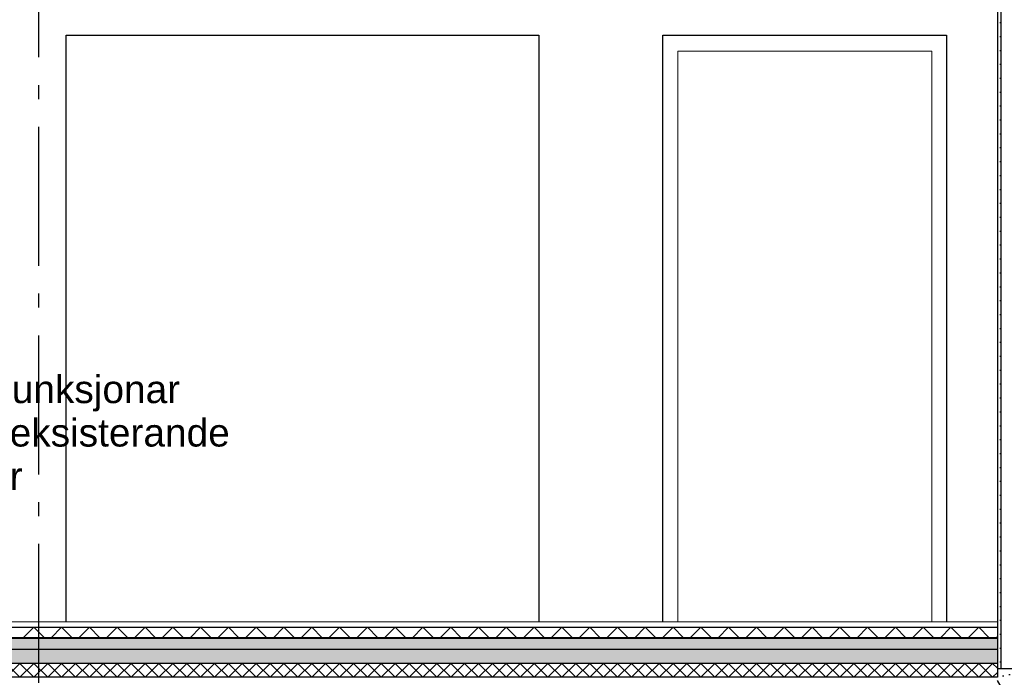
# Model space of a CAD drawing. Header units: millimetres. Extents: x -8544 to 51179, y -2070 to 23603.
# Tile 110 of 174: x 22149 to 25692, y 3620 to 5985. Entities that reach past the tile are written whole.
import ezdxf
from ezdxf.enums import TextEntityAlignment as Align

# ---------------------------------------------------------------- set-up
doc = ezdxf.new("R2010")
doc.units = ezdxf.units.MM
doc.header["$LTSCALE"] = 0.5
doc.header["$MEASUREMENT"] = 0
doc.linetypes.add('Akselinje', pattern=[1500, 1000, -200, 100, -200])
doc.linetypes.add('PLINE', pattern=[0])
for name, color, linetype in [('0(Nye konstruksjoner)', 7, 'Continuous'), ('242- Ikke-bærende innervegger', 7, 'Continuous'), ('242- Ikke-bærende innervegger (Skravur)', 7, 'Continuous'), ('252- Gulv på grunn_ bunnplate', 7, 'Continuous'), ('252- Gulv på grunn_ bunnplate (Skravur)', 7, 'Continuous'), ('253- Oppforet gulv_ påstøp (Skravur)(Nye konstruksjoner)', 7, 'Continuous'), ('253- Oppforet gulv_ påstøp(Nye konstruksjoner)', 7, 'Continuous'), ('82-- Modullinjer', 7, 'Continuous'), ('832- Tekst bygning(Nye konstruksjoner)', 7, 'Continuous')]:
    doc.layers.add(name, color=color, linetype=linetype)
doc.layers.add('244- Vinduer_ dører_ foldevegger(Nye konstruksjoner)', color=7, linetype='Continuous', lineweight=0)
doc.layers.add('255- Gulvoverflate(Nye konstruksjoner)', color=7, linetype='Continuous', lineweight=0)
doc.styles.add('GENERATED_STYLE_1', font='arial.ttf')
doc.styles.add('GENERATED_STYLE_3', font='arial.ttf')
doc.dimstyles.new('GENERATED_STYLE__2', dxfattribs={"dimtxt": 0.18, "dimasz": 182.4, "dimexe": 0.18, "dimexo": 0.0625, "dimgap": 0, "dimtad": 0, "dimtih": 1, "dimtoh": 1, "dimdec": 4, "dimzin": 0, "dimdsep": 46, "dimcen": 0.09, "dimadec": 0, "dimazin": 0, "dimtfac": 1, "dimtdec": 4, "dimtmove": 0, "dimatfit": 3, "dimldrblk": 'ARROWHEAD_5', "dimfxl": 1, "dimtolj": 1, "dimtzin": 0, "dimarcsym": 0})
pattern_1 = [(0, (0, 0), (0, 311.769), [30, -150]), (0, (90, 155.9), (0, 311.769), [30, -150]), (60, (0, 0), (-270, 155.8846), [30, -150]), (60, (180, 0), (-270, 155.8846), [30, -150]), (120, (30, 0), (270, 155.8846), [30, -150]), (120, (210, 0), (270, 155.8846), [30, -150]), (0, (0, 30), (0, 60), [0, -60, 0, -90]), (45, (30, 30), (-42.42641, 42.42641), [0, -45, 0, -75])]
pattern_2 = [(270, (0, 0), (86.60254, 0), [0, -50]), (270, (43.3, -25), (86.60254, 0), [0, -50])]

# ---------------------------------------------------------------- blocks, each defined once
blk = doc.blocks.new('*X28')
at = {"layer": '252- Gulv på grunn_ bunnplate (Skravur)', "linetype": 'PLINE'}
for p, q in [((22100, 3620), (22150, 3670)), ((22150, 3620), (22100, 3670)), ((22150, 3620), (22200, 3670)), ((22200, 3620), (22150, 3670)), ((22200, 3620), (22250, 3670)), ((22250, 3620), (22200, 3670)), ((22250, 3620), (22300, 3670)), ((22300, 3620), (22250, 3670)), ((22300, 3620), (22350, 3670)), ((22350, 3620), (22300, 3670)), ((22350, 3620), (22400, 3670)), ((22400, 3620), (22350, 3670)), ((22400, 3620), (22450, 3670)), ((22450, 3620), (22400, 3670)), ((22450, 3620), (22500, 3670)), ((22500, 3620), (22450, 3670)), ((22500, 3620), (22550, 3670)), ((22550, 3620), (22500, 3670)), ((22550, 3620), (22600, 3670)), ((22600, 3620), (22550, 3670)), ((22600, 3620), (22650, 3670)), ((22650, 3620), (22600, 3670)), ((22650, 3620), (22700, 3670)), ((22700, 3620), (22650, 3670)), ((22700, 3620), (22750, 3670)), ((22750, 3620), (22700, 3670)), ((22750, 3620), (22800, 3670)), ((22800, 3620), (22750, 3670)), ((22800, 3620), (22850, 3670)), ((22850, 3620), (22800, 3670)), ((22850, 3620), (22900, 3670)), ((22900, 3620), (22850, 3670)), ((22900, 3620), (22950, 3670)), ((22950, 3620), (22900, 3670)), ((22950, 3620), (23000, 3670)), ((23000, 3620), (22950, 3670)), ((23000, 3620), (23050, 3670)), ((23050, 3620), (23000, 3670)), ((23050, 3620), (23100, 3670)), ((23100, 3620), (23050, 3670)), ((23100, 3620), (23150, 3670)), ((23150, 3620), (23100, 3670)), ((23150, 3620), (23200, 3670)), ((23200, 3620), (23150, 3670)), ((23200, 3620), (23250, 3670)), ((23250, 3620), (23200, 3670)), ((23250, 3620), (23300, 3670)), ((23300, 3620), (23250, 3670)), ((23300, 3620), (23350, 3670)), ((23350, 3620), (23300, 3670)), ((23350, 3620), (23400, 3670)), ((23400, 3620), (23350, 3670)), ((23400, 3620), (23450, 3670)), ((23450, 3620), (23400, 3670)), ((23450, 3620), (23500, 3670)), ((23500, 3620), (23450, 3670)), ((23500, 3620), (23550, 3670)), ((23550, 3620), (23500, 3670)), ((23550, 3620), (23600, 3670)), ((23600, 3620), (23550, 3670)), ((23600, 3620), (23650, 3670)), ((23650, 3620), (23600, 3670)), ((23650, 3620), (23700, 3670)), ((23700, 3620), (23650, 3670)), ((23700, 3620), (23750, 3670)), ((23750, 3620), (23700, 3670)), ((23750, 3620), (23800, 3670)), ((23800, 3620), (23750, 3670)), ((23800, 3620), (23850, 3670)), ((23850, 3620), (23800, 3670)), ((23850, 3620), (23900, 3670)), ((23900, 3620), (23850, 3670)), ((23900, 3620), (23950, 3670)), ((23950, 3620), (23900, 3670)), ((23950, 3620), (24000, 3670)), ((24000, 3620), (23950, 3670)), ((24000, 3620), (24050, 3670)), ((24050, 3620), (24000, 3670)), ((24050, 3620), (24100, 3670)), ((24100, 3620), (24050, 3670)), ((24100, 3620), (24150, 3670)), ((24150, 3620), (24100, 3670)), ((24150, 3620), (24200, 3670)), ((24200, 3620), (24150, 3670)), ((24200, 3620), (24250, 3670)), ((24250, 3620), (24200, 3670)), ((24250, 3620), (24300, 3670)), ((24300, 3620), (24250, 3670)), ((24300, 3620), (24350, 3670)), ((24350, 3620), (24300, 3670)), ((24350, 3620), (24400, 3670)), ((24400, 3620), (24350, 3670)), ((24400, 3620), (24450, 3670)), ((24450, 3620), (24400, 3670)), ((24450, 3620), (24500, 3670)), ((24500, 3620), (24450, 3670)), ((24500, 3620), (24550, 3670)), ((24550, 3620), (24500, 3670)), ((24550, 3620), (24600, 3670)), ((24600, 3620), (24550, 3670)), ((24600, 3620), (24650, 3670)), ((24650, 3620), (24600, 3670)), ((24650, 3620), (24700, 3670)), ((24700, 3620), (24650, 3670)), ((24700, 3620), (24750, 3670)), ((24750, 3620), (24700, 3670)), ((24750, 3620), (24800, 3670)), ((24800, 3620), (24750, 3670)), ((24800, 3620), (24850, 3670)), ((24850, 3620), (24800, 3670)), ((24850, 3620), (24900, 3670)), ((24900, 3620), (24850, 3670)), ((24900, 3620), (24950, 3670)), ((24950, 3620), (24900, 3670)), ((24950, 3620), (25000, 3670)), ((25000, 3620), (24950, 3670)), ((25000, 3620), (25050, 3670)), ((25050, 3620), (25000, 3670)), ((25050, 3620), (25100, 3670)), ((25100, 3620), (25050, 3670)), ((25100, 3620), (25150, 3670)), ((25150, 3620), (25100, 3670)), ((25150, 3620), (25200, 3670)), ((25200, 3620), (25150, 3670)), ((25200, 3620), (25250, 3670)), ((25250, 3620), (25200, 3670)), ((25250, 3620), (25300, 3670)), ((25300, 3620), (25250, 3670)), ((25300, 3620), (25350, 3670)), ((25350, 3620), (25300, 3670)), ((25350, 3620), (25400, 3670)), ((25400, 3620), (25350, 3670)), ((25400, 3620), (25450, 3670)), ((25450, 3620), (25400, 3670)), ((25450, 3620), (25500, 3670)), ((25500, 3620), (25450, 3670)), ((25500, 3620), (25550, 3670)), ((25550, 3620), (25500, 3670)), ((25550, 3620), (25600, 3670)), ((25600, 3620), (25550, 3670)), ((25600, 3620), (25650, 3670)), ((25650, 3620), (25600, 3670)), ((25666.9, 3653.1), (25650, 3670)), ((25650, 3620), (25666.9, 3636.9))]:
    blk.add_line(p, q, dxfattribs=at)
blk = doc.blocks.new('*X116')
at = {"layer": '253- Oppforet gulv_ påstøp (Skravur)(Nye konstruksjoner)', "linetype": 'PLINE'}
for p, q in [((22162, 3762), (22200, 3800)), ((22238, 3762), (22200, 3800)), ((22262, 3762), (22300, 3800)), ((22338, 3762), (22300, 3800)), ((22362, 3762), (22400, 3800)), ((22438, 3762), (22400, 3800)), ((22462, 3762), (22500, 3800)), ((22538, 3762), (22500, 3800)), ((22562, 3762), (22600, 3800)), ((22638, 3762), (22600, 3800)), ((22662, 3762), (22700, 3800)), ((22738, 3762), (22700, 3800)), ((22762, 3762), (22800, 3800)), ((22838, 3762), (22800, 3800)), ((22862, 3762), (22900, 3800)), ((22938, 3762), (22900, 3800)), ((22962, 3762), (23000, 3800)), ((23038, 3762), (23000, 3800)), ((23062, 3762), (23100, 3800)), ((23138, 3762), (23100, 3800)), ((23162, 3762), (23200, 3800)), ((23238, 3762), (23200, 3800)), ((23262, 3762), (23300, 3800)), ((23338, 3762), (23300, 3800)), ((23362, 3762), (23400, 3800)), ((23438, 3762), (23400, 3800)), ((23462, 3762), (23500, 3800)), ((23538, 3762), (23500, 3800)), ((23562, 3762), (23600, 3800)), ((23638, 3762), (23600, 3800)), ((23662, 3762), (23700, 3800)), ((23738, 3762), (23700, 3800)), ((23762, 3762), (23800, 3800)), ((23838, 3762), (23800, 3800)), ((23862, 3762), (23900, 3800)), ((23938, 3762), (23900, 3800)), ((23962, 3762), (24000, 3800)), ((24038, 3762), (24000, 3800)), ((24062, 3762), (24100, 3800)), ((24138, 3762), (24100, 3800)), ((24162, 3762), (24200, 3800)), ((24238, 3762), (24200, 3800)), ((24262, 3762), (24300, 3800)), ((24338, 3762), (24300, 3800)), ((24362, 3762), (24400, 3800)), ((24438, 3762), (24400, 3800)), ((24462, 3762), (24500, 3800)), ((24538, 3762), (24500, 3800)), ((24562, 3762), (24600, 3800)), ((24638, 3762), (24600, 3800)), ((24662, 3762), (24700, 3800)), ((24738, 3762), (24700, 3800)), ((24762, 3762), (24800, 3800)), ((24838, 3762), (24800, 3800)), ((24862, 3762), (24900, 3800)), ((24938, 3762), (24900, 3800)), ((24962, 3762), (25000, 3800)), ((25038, 3762), (25000, 3800)), ((25062, 3762), (25100, 3800)), ((25138, 3762), (25100, 3800)), ((25162, 3762), (25200, 3800)), ((25238, 3762), (25200, 3800)), ((25262, 3762), (25300, 3800)), ((25338, 3762), (25300, 3800)), ((25362, 3762), (25400, 3800)), ((25438, 3762), (25400, 3800)), ((25462, 3762), (25500, 3800)), ((25538, 3762), (25500, 3800)), ((25562, 3762), (25600, 3800)), ((25638, 3762), (25600, 3800)), ((25662, 3762), (25666.9, 3766.9))]:
    blk.add_line(p, q, dxfattribs=at)
blk = doc.blocks.new('Standard grid marker[9]', base_point=(22216.9, 12550))
at = {"layer": '82-- Modullinjer', "linetype": 'Akselinje'}
blk.add_line((22216.9, 12350), (22216.9, 1550), dxfattribs=at)
at = {"layer": '82-- Modullinjer', "style": 'GENERATED_STYLE_1'}
for tag, p in [('AC_MarkerText_1_0', (22216.9, 12887.5)), ('AC_MarkerText_1_1', (22216.9, 1187.5))]:
    blk.add_attdef(tag, text='', height=175, rotation=360, dxfattribs=at).set_placement(p, align=Align.TOP_CENTER)
blk = doc.blocks.new('ARROWHEAD_5')
at = {"linetype": 'Continuous'}
blk.add_hatch(color=256, dxfattribs=at).paths.add_polyline_path([(-1, 0.2679), (0, 0), (-1, -0.2679)])
blk.add_line((0, 0), (-1, 0), dxfattribs=at)

msp = doc.modelspace()

# ---------------------------------------------------------------- hatches: boundary and pattern name
at = {"layer": '242- Ikke-bærende innervegger (Skravur)', "linetype": 'Continuous'}
h = msp.add_hatch(dxfattribs=at)
h.set_pattern_fill('Gips', color=256, style=0, pattern_type=2)
h.set_pattern_definition(pattern_2)
h.paths.add_polyline_path([(25666.9, 3650), (25679.4, 3650), (25679.4, 6070), (25666.9, 6070)])
h = msp.add_hatch(dxfattribs=at)
h.set_pattern_fill('Gips', color=256, style=0, pattern_type=2)
h.set_pattern_definition(pattern_2)
h.paths.add_polyline_path([(25691.9, 6070), (25679.4, 6070), (25679.4, 3650), (25691.9, 3650)])
at = {"layer": '252- Gulv på grunn_ bunnplate (Skravur)', "linetype": 'Continuous'}
h = msp.add_hatch(dxfattribs=at)
h.set_pattern_fill('Betong_strukturell', color=256, style=0, pattern_type=2)
h.set_pattern_definition(pattern_1)
h.paths.add_polyline_path([(18641.9, 3670), (25666.9, 3670), (25666.9, 3720), (18641.9, 3720)])
h = msp.add_hatch(dxfattribs=at)
h.set_pattern_fill('Betong_strukturell', color=256, style=0, pattern_type=2)
h.set_pattern_definition(pattern_1)
h.paths.add_polyline_path([(25666.9, 3650), (25666.9, 3540), (26036.9, 3540), (26036.9, 3650)])
at = {"layer": '253- Oppforet gulv_ påstøp (Skravur)(Nye konstruksjoner)', "linetype": 'Continuous'}
h = msp.add_hatch(dxfattribs=at)
h.set_pattern_fill('Linjer_200_mm', color=256, style=0, pattern_type=2)
h.set_pattern_definition([(0, (0, 0), (0, 200), [])])
h.paths.add_polyline_path([(18756.9, 3820), (18756.9, 3800), (25666.9, 3800), (25666.9, 3820)])
msp.add_hatch(color=256, dxfattribs=at).paths.add_polyline_path([(18756.9, 3762), (18756.9, 3760), (25666.9, 3760), (25666.9, 3762)])
h = msp.add_hatch(dxfattribs=at)
h.set_pattern_fill('Betong_lett', color=256, style=0, pattern_type=2)
h.set_pattern_definition([(0, (0, 0), (0, 389.7114), [24.375, -200.625]), (0, (112.5, 194.86), (0, 389.7114), [24.375, -200.625]), (60, (0, 0), (-337.5, 194.856), [24.375, -200.625]), (60, (225, 0), (-337.5, 194.856), [24.375, -200.625]), (120, (24.37, 0), (337.5, 194.856), [24.375, -200.625]), (120, (249.38, 0), (337.5, 194.856), [24.375, -200.625]), (0, (0, 37.5), (0, 75), [0, -75, 0, -112.5]), (45, (37.5, 37.5), (-53.033, 53.033), [0, -56.25, 0, -93.75])])
h.paths.add_polyline_path([(18756.9, 3720), (25666.9, 3720), (25666.9, 3760), (18756.9, 3760)])

# ---------------------------------------------------------------- linework, layer by layer
at = {"linetype": 'PLINE'}
for p, q in [((22316.9, 3820), (22316.9, 5930)), ((22316.9, 5930), (24016.9, 5930)), ((24016.9, 5930), (24016.9, 3820)), ((24473.7, 5930), (25483.7, 5930)), ((25483.7, 5930), (25483.7, 3820))]:
    msp.add_line(p, q, dxfattribs=at)
at = {"layer": '0(Nye konstruksjoner)', "linetype": 'PLINE'}
for p, q in [((24463.7, 5930), (24473.7, 5930)), ((24463.7, 3820), (24463.7, 5930))]:
    msp.add_line(p, q, dxfattribs=at)
at = {"layer": '242- Ikke-bærende innervegger', "linetype": 'PLINE'}
for p, q in [((25666.9, 6070), (25666.9, 3820)), ((25679.4, 6070), (25679.4, 3650))]:
    msp.add_line(p, q, dxfattribs=at)
at = {"layer": '242- Ikke-bærende innervegger', "linetype": 'PLINE', "flags": 128}
msp.add_lwpolyline([(25666.9, 3820), (25666.9, 3800), (25666.9, 3762)], dxfattribs=at)
at = {"layer": '244- Vinduer_ dører_ foldevegger(Nye konstruksjoner)', "linetype": 'PLINE'}
for p, q in [((24516.7, 3820), (24516.7, 5872)), ((24516.7, 5872), (25430.7, 5872)), ((25430.7, 5872), (25430.7, 3820))]:
    msp.add_line(p, q, dxfattribs=at)
at = {"layer": '252- Gulv på grunn_ bunnplate', "linetype": 'PLINE'}
for p, q in [((25666.9, 3720), (25666.9, 3670)), ((25666.9, 3670), (18641.9, 3670)), ((25666.9, 3670), (25666.9, 3650)), ((25666.9, 3650), (25666.9, 3620)), ((25666.9, 3620), (18641.9, 3620))]:
    msp.add_line(p, q, dxfattribs=at)
at = {"layer": '252- Gulv på grunn_ bunnplate', "linetype": 'PLINE', "flags": 128}
for points in [[(25666.9, 3720), (18756.9, 3720), (18744.4, 3720), (18731.9, 3720), (18641.9, 3720)], [(25781.9, 3650), (25691.9, 3650), (25679.4, 3650), (25666.9, 3650)]]:
    msp.add_lwpolyline(points, dxfattribs=at)
at = {"layer": '253- Oppforet gulv_ påstøp(Nye konstruksjoner)', "linetype": 'PLINE'}
for p, q in [((25666.9, 3762), (18756.9, 3762)), ((25666.9, 3760), (18756.9, 3760))]:
    msp.add_line(p, q, dxfattribs=at)
at = {"layer": '253- Oppforet gulv_ påstøp(Nye konstruksjoner)', "linetype": 'PLINE', "flags": 128}
msp.add_lwpolyline([(25666.9, 3762), (25666.9, 3760), (25666.9, 3720)], dxfattribs=at)
at = {"layer": '255- Gulvoverflate(Nye konstruksjoner)', "linetype": 'PLINE'}
for p, q in [((25666.9, 3820), (18756.9, 3820)), ((25666.9, 3800), (18756.9, 3800))]:
    msp.add_line(p, q, dxfattribs=at)

# ---------------------------------------------------------------- block references
at = {"layer": '252- Gulv på grunn_ bunnplate'}
msp.add_blockref('*X28', (0, 0), dxfattribs=at)
at = {"layer": '253- Oppforet gulv_ påstøp(Nye konstruksjoner)'}
msp.add_blockref('*X116', (0, 0), dxfattribs=at)
at = {"layer": '82-- Modullinjer', "linetype": 'PLINE'}
msp.add_blockref('Standard grid marker[9]', (22216.9, 12550), dxfattribs=at)

# ---------------------------------------------------------------- texts
at = {"layer": '832- Tekst bygning(Nye konstruksjoner)', "linetype": 'Continuous', "insert": (20995.1, 4263.7), "char_height": 100, "attachment_point": 7, "line_spacing_factor": 0.936847, "style": 'GENERATED_STYLE_3'}
msp.add_mtext('\\A1;{\\pql;\\fArial|b0|i0|c0|p0;\\W1.000000;Romma sine nye funksjonar \\P\\pql;\\fArial|b0|i0|c0|p0;\\W1.000000;krever endring av eksisterande \\P\\pql;\\fArial|b0|i0|c0|p0;\\W1.000000;golvkonstruksjonar}', dxfattribs=at)

# ---------------------------------------------------------------- leaders
at = {"layer": '832- Tekst bygning(Nye konstruksjoner)', "linetype": 'PLINE', "annotation_type": 0, "has_hookline": 1, "hookline_direction": 0, "text_width": 1893.3}
msp.add_leader([(20755.4, 3798), (20880.3, 4263.7), (20812.7, 4218.3), (20995.1, 4218.3)], dimstyle='GENERATED_STYLE__2', dxfattribs=at)

doc.saveas('drawing.dxf')
